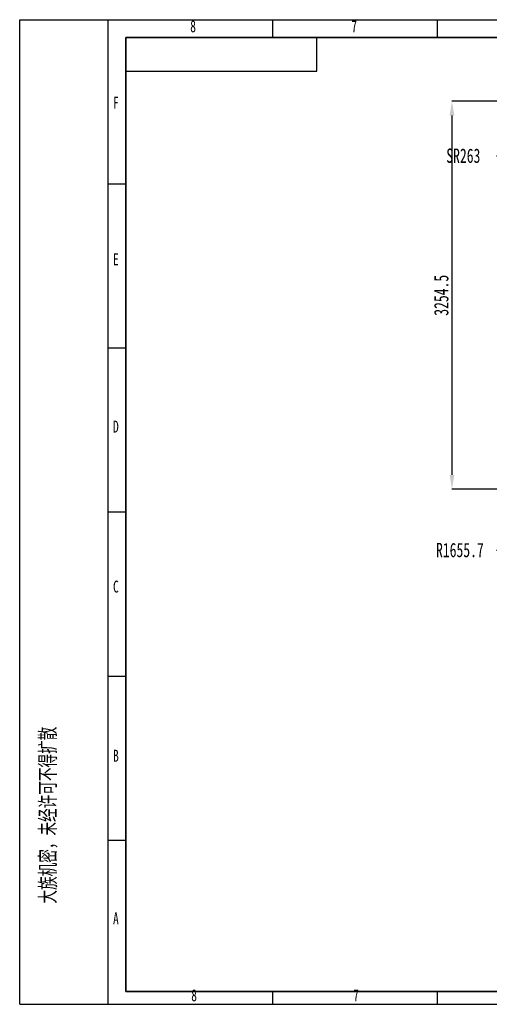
# Model space of a CAD drawing. Header units: millimetres. Extents: x 3 to 614, y 2 to 209.
# Tile 27 of 57: x 319 to 418, y 2 to 209. Entities that reach past the tile are written whole.
import ezdxf

# ---------------------------------------------------------------- set-up
doc = ezdxf.new("R2010")
doc.units = ezdxf.units.MM
doc.header["$PDSIZE"] = -1
for name, color, linetype in [('图层0', 7, 'Continuous'), ('尺寸线', 5, 'Continuous'), ('细实线', 7, 'Continuous')]:
    doc.layers.add(name, color=color, linetype=linetype)
doc.layers.add('粗实线', color=7, linetype='Continuous', lineweight=50)
doc.styles.add('SLDTEXTSTYLE0', font='TXT', dxfattribs={"width": 0.7, "bigfont": 'bigfont'})
doc.styles.add('SLDTEXTSTYLE1', font='TXT', dxfattribs={"width": 0.7})
doc.dimstyles.new('SLDDIMSTYLE16', dxfattribs={"dimtxt": 3, "dimasz": 3, "dimexe": 0, "dimexo": 0.0625, "dimgap": 0.75, "dimtad": 0, "dimtih": 1, "dimtoh": 1, "dimdec": 3, "dimlfac": 40, "dimrnd": 1e-09, "dimzin": 12, "dimdsep": 46, "dimtxsty": 'SLDTEXTSTYLE1', "dimsah": 1, "dimcen": 0, "dimadec": 0, "dimazin": 3, "dimtfac": 1, "dimtdec": 3, "dimtofl": 0, "dimtmove": 0, "dimatfit": 3, "dimfxl": 1, "dimfrac": 2, "dimtolj": 1, "dimtzin": 12, "dimarcsym": 0})
doc.dimstyles.new('SLDDIMSTYLE17', dxfattribs={"dimtxt": 3, "dimasz": 3, "dimexe": 0, "dimexo": 0.0625, "dimgap": 0.75, "dimtad": 2, "dimdec": 1, "dimlfac": 40, "dimrnd": 1e-09, "dimzin": 12, "dimdsep": 46, "dimtxsty": 'SLDTEXTSTYLE1', "dimsah": 1, "dimcen": 0.09, "dimadec": 0, "dimazin": 3, "dimtfac": 1, "dimtdec": 1, "dimtofl": 0, "dimtmove": 0, "dimatfit": 3, "dimfxl": 1, "dimfrac": 2, "dimtolj": 1, "dimtzin": 12, "dimarcsym": 0})
doc.dimstyles.new('SLDDIMSTYLE20', dxfattribs={"dimtxt": 3, "dimasz": 3, "dimexe": 0, "dimexo": 0.0625, "dimgap": 0.75, "dimtad": 0, "dimtih": 1, "dimtoh": 1, "dimdec": 1, "dimlfac": 40, "dimrnd": 1e-09, "dimzin": 12, "dimdsep": 46, "dimtxsty": 'SLDTEXTSTYLE1', "dimsah": 1, "dimcen": 0, "dimadec": 0, "dimazin": 3, "dimtfac": 1, "dimtdec": 1, "dimtofl": 0, "dimtmove": 0, "dimatfit": 3, "dimfxl": 1, "dimfrac": 2, "dimtolj": 1, "dimtzin": 12, "dimarcsym": 0})

# ---------------------------------------------------------------- blocks, each defined once
blk = doc.blocks.new('*D133')
at = {"layer": 'Defpoints', "color": 0, "transparency": 16777216}
for p in [(454.2, 155.05), (459.36, 150.98)]:
    blk.add_point(p, dxfattribs=at)
at = {"layer": '尺寸线', "color": 0, "lineweight": -2, "transparency": 16777216}
for p, q in [((419.25, 180.24), (422.25, 180.24)), ((422.25, 180.24), (451.84, 156.91))]:
    blk.add_line(p, q, dxfattribs=at)
at = {"layer": '尺寸线', "color": 0, "transparency": 16777216}
blk.add_solid([(452.15, 157.3), (451.53, 156.52), (454.2, 155.05)], dxfattribs=at)
at = {"layer": '尺寸线', "color": 0, "transparency": 16777216, "insert": (408.7, 181.74), "char_height": 3, "attachment_point": 1, "style": 'SLDTEXTSTYLE1'}
blk.add_mtext('\\A1;SR263', dxfattribs=at)
blk = doc.blocks.new('*D134')
at = {"layer": 'Defpoints', "color": 0, "transparency": 16777216}
for p in [(453.96, 191.66), (409.89, 110.3), (453.96, 110.3)]:
    blk.add_point(p, dxfattribs=at)
at = {"layer": '尺寸线', "color": 0, "lineweight": -2, "transparency": 16777216}
for p, q in [((453.9, 191.66), (409.89, 191.66)), ((409.89, 188.66), (409.89, 113.3)), ((453.9, 110.3), (409.89, 110.3))]:
    blk.add_line(p, q, dxfattribs=at)
at = {"layer": '尺寸线', "color": 0, "transparency": 16777216}
for points in [[(409.39, 188.66), (410.39, 188.66), (409.89, 191.66)], [(409.39, 113.3), (410.39, 113.3), (409.89, 110.3)]]:
    blk.add_solid(points, dxfattribs=at)
at = {"layer": '尺寸线', "color": 0, "transparency": 16777216, "insert": (406.14, 150.98), "char_height": 3, "attachment_point": 2, "rotation": 90, "style": 'SLDTEXTSTYLE1'}
blk.add_mtext('\\A1;3254.5', dxfattribs=at)
blk = doc.blocks.new('*D138')
at = {"layer": 'Defpoints', "color": 0, "transparency": 16777216}
for p in [(430.09, 89.68), (459.36, 60.41)]:
    blk.add_point(p, dxfattribs=at)
at = {"layer": '尺寸线', "color": 0, "lineweight": -2, "transparency": 16777216}
for p, q in [((419.2, 97.57), (422.2, 97.57)), ((422.2, 97.57), (427.97, 91.8))]:
    blk.add_line(p, q, dxfattribs=at)
at = {"layer": '尺寸线', "color": 0, "transparency": 16777216}
blk.add_solid([(428.32, 92.16), (427.62, 91.45), (430.09, 89.68)], dxfattribs=at)
at = {"layer": '尺寸线', "color": 0, "transparency": 16777216, "insert": (406.55, 99.07), "char_height": 3, "attachment_point": 1, "style": 'SLDTEXTSTYLE1'}
blk.add_mtext('\\A1;R1655.7', dxfattribs=at)

msp = doc.modelspace()

# ---------------------------------------------------------------- linework, layer by layer
at = {"layer": '图层0'}
for p, q in [((337.791229, 208.754398), (337.791229, 2.328173)), ((372.291229, 208.754398), (372.291229, 204.993053)), ((406.791229, 208.754398), (406.791229, 204.993053)), ((337.791229, 174.353173), (341.551229, 174.353173)), ((337.791229, 139.948173), (341.551229, 139.948173)), ((337.791229, 105.543173), (341.551229, 105.543173)), ((337.791229, 71.138173), (341.551229, 71.138173)), ((337.791229, 36.733173), (341.551229, 36.733173)), ((372.291229, 4.993053), (372.291229, 2.328173)), ((406.791229, 4.993053), (406.791229, 2.328173))]:
    msp.add_line(p, q, dxfattribs=at)
at = {"layer": '粗实线', "lineweight": 35}
for p, q in [((341.551229, 204.993053), (608.551229, 204.993053)), ((341.551229, 204.993053), (341.551229, 4.993053)), ((341.551229, 4.993053), (608.551229, 4.993053))]:
    msp.add_line(p, q, dxfattribs=at)
at = {"layer": '细实线'}
for p, q in [((319.304602, 2.328173), (319.304602, 208.754398)), ((319.304602, 208.754398), (613.797761, 208.754398)), ((381.551229, 197.993053), (381.551229, 204.993053)), ((341.551229, 197.993053), (381.551229, 197.993053)), ((319.304602, 2.328173), (613.797761, 2.328173))]:
    msp.add_line(p, q, dxfattribs=at)

# ---------------------------------------------------------------- texts
at = {"layer": '图层0', "char_height": 2.5, "attachment_point": 1, "style": 'SLDTEXTSTYLE1'}
for s, insert in [('8', (355.041229, 208.619096)), ('7', (388.812062, 208.619096)), ('F', (338.868663, 192.599002)), ('E', (338.868663, 159.782052)), ('D', (338.868663, 124.707608)), ('C', (338.868663, 91.15362)), ('B', (338.868663, 55.693258)), ('A', (338.868663, 21.581898)), ('8', (355.254212, 5.468771)), ('7', (389.204121, 5.468771))]:
    msp.add_mtext(s, dxfattribs=dict(at, insert=insert))
at = {"layer": '细实线', "insert": (323.451454, 41.989126), "char_height": 3.70416667, "attachment_point": 2, "rotation": 90, "style": 'SLDTEXTSTYLE0'}
msp.add_mtext('大族机密，未经许可不得扩散', dxfattribs=at)

# ---------------------------------------------------------------- dimensions: what is measured, and where the dimension line sits
at = {"layer": '尺寸线'}
dim = msp.add_linear_dim(base=(409.887251, 110.3013), p1=(453.959597, 191.662628), p2=(453.959597, 110.3013), angle=90, dimstyle='SLDDIMSTYLE17', dxfattribs=at)
dim.commit()
dim.dimension.update_dxf_attribs({"geometry": '*D134', "text_midpoint": (409.887251, 150.981964), "dimtype": 160})
dim = msp.add_radius_dim(center=(459.359597, 150.981964), mpoint=(454.196369, 155.052799), text='S<>', dimstyle='SLDDIMSTYLE16', dxfattribs=at)
dim.commit()
dim.dimension.update_dxf_attribs({"geometry": '*D133', "text_midpoint": (413.595599, 180.243684), "dimtype": 164})
dim = msp.add_radius_dim(center=(459.359597, 60.412532), mpoint=(430.091557, 89.680573), dimstyle='SLDDIMSTYLE20', dxfattribs=at)
dim.commit()
dim.dimension.update_dxf_attribs({"geometry": '*D138', "text_midpoint": (412.497363, 97.574767), "dimtype": 164})

doc.saveas('drawing.dxf')
